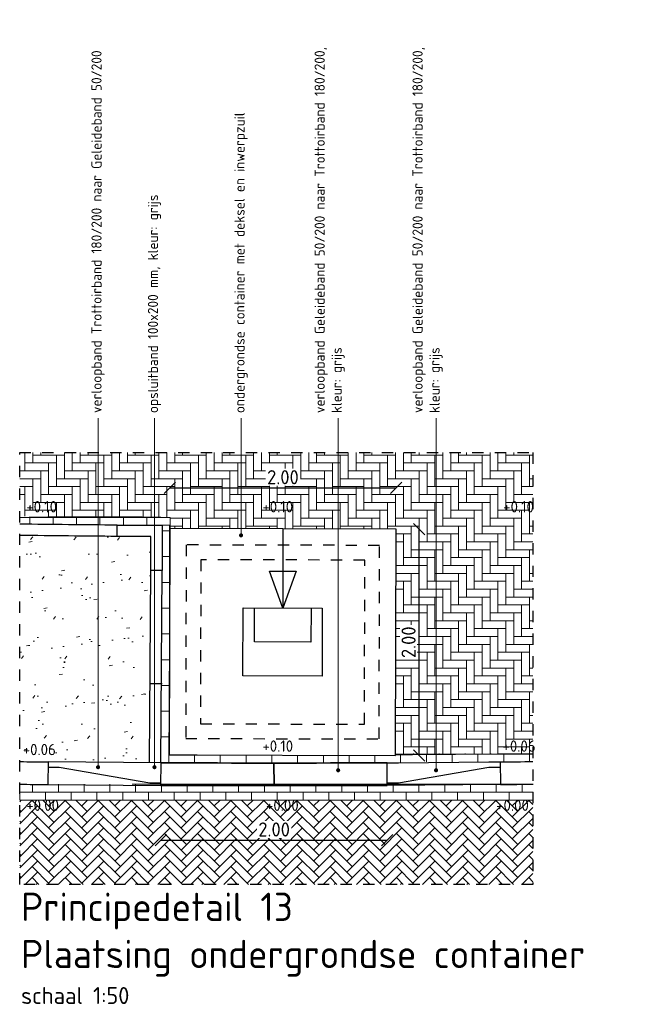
# Model space of a CAD drawing. Header units: metres. Extents: x 0 to 167615, y 0 to 462701.
# Tile 16 of 16: x 167609.53 to 167614.95, y 462687.37 to 462696.07. Entities that reach past the tile are written whole.
import ezdxf
from ezdxf import colors
from ezdxf.entities.mleader import LeaderData, LeaderLine
from ezdxf.math import Vec2, Vec3

# ---------------------------------------------------------------- set-up
doc = ezdxf.new("R2010")
doc.units = ezdxf.units.M
doc.header["$LTSCALE"] = 0.02
doc.linetypes.add('DASHED', pattern=[0.75, 0.5, -0.25])
doc.linetypes.add('XX-AFBREEK', pattern=[7, 4, -1, 1, -1])
for name, color, linetype, lineweight in [('N-WE-GR-GRAS-A', 11, 'Continuous', 13), ('N-WE-IE-MEUBILAIR_WEGMEUBILAIR_CONTAINER-S', 7, 'Continuous', 25), ('N-WE-VH-KANTOPSLUITING_GELEIDEBAND_50 200_250-S', 3, 'Continuous', 25), ('N-WE-VH-KANTOPSLUITING_OPSLUITBAND_100X200-S', 3, 'Continuous', 25), ('N-WE-VH-KANTOPSLUITING_TROTTOIRBAND_180 200_250-G', 3, 'Continuous', 35), ('N-WE-VH-VERHARDING_BETONSTRAATSTEEN-A', 11, 'Continuous', 13), ('N-WE-VH-VERHARDING_STRAATBAKSTEEN-A', 11, 'Continuous', 13), ('X-XX-AL-AANPIJLING-T18', 10, 'Continuous', 18), ('X-XX-AL-AFBREEKLIJN-GD', 8, 'XX-AFBREEK', 25), ('X-XX-AL-HOOGTELABEL-T25', 1, 'Continuous', 25), ('X-XX-AL-T50', 130, 'Continuous', 50)]:
    doc.layers.add(name, color=color, linetype=linetype, lineweight=lineweight)
doc.layers.add('TM00_MAATVOERING', color=1, linetype='Continuous')
doc.styles.add('NLCS-ISO', font='NLCS-ISO.ttf')
doc.styles.add('NLCS-ISO-M20-T50', font='NLCS-ISO.ttf', dxfattribs={"height": 0.1})
doc.dimstyles.new('NLCS RODOR-DIM-050', dxfattribs={"dimscale": 0.05, "dimtxt": 2.5, "dimasz": 2, "dimexe": 1.25, "dimexo": 0.625, "dimtad": 1, "dimzin": 1, "dimdsep": 46, "dimtxsty": 'NLCS-ISO', "dimblk": 'OBLIQUE', "dimcen": 0, "dimse1": 1, "dimse2": 1, "dimclrd": 256, "dimclre": 1, "dimclrt": 256, "dimadec": 0, "dimazin": 0, "dimtfac": 1, "dimtmove": 2, "dimatfit": 3, "dimfxl": 1, "dimtfill": 1, "dimtolj": 1, "dimtzin": 0, "dimlwd": -1, "dimlwe": -1, "dimarcsym": 0})

# ---------------------------------------------------------------- blocks, each defined once
blk = doc.blocks.new('*U34')
blk.add_lwpolyline([(-1.4210854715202e-14, 100), (300, 100), (300, 400), (400, 400), (400, 0), (-4.263256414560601e-14, 0)], close=True)
at = {"linetype": 'Continuous', "lineweight": 0, "flags": 5}
blk.add_attdef('BPNR', (555.7881465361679, 250.1839476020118), '', height=400, dxfattribs=at)
blk = doc.blocks.new('_Oblique')
at = {"color": 0, "linetype": 'ByBlock', "lineweight": -2}
blk.add_line((-0.5, -0.5), (0.5, 0.5), dxfattribs=at)
blk = doc.blocks.new('*D41')
at = {"layer": 'Defpoints', "color": 0, "transparency": 16777216}
for p in [(167610.7763433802, 462689.3010241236), (167612.7763439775, 462689.3010304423), (167612.7763439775, 462688.8178086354)]:
    blk.add_point(p, dxfattribs=at)
at = {"layer": 'TM00_MAATVOERING', "transparency": 16777216}
blk.add_line((167610.7763433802, 462688.8178086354), (167612.7763439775, 462688.8178086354), dxfattribs=at)
at = {"layer": 'TM00_MAATVOERING', "transparency": 16777216, "xscale": 0.1, "yscale": 0.1, "zscale": 0.1, "rotation": 180}
blk.add_blockref('_Oblique', (167610.7763433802, 462688.8178086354), dxfattribs=at)
at = {"layer": 'TM00_MAATVOERING', "transparency": 16777216, "xscale": 0.1, "yscale": 0.1, "zscale": 0.1}
blk.add_blockref('_Oblique', (167612.7763439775, 462688.8178086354), dxfattribs=at)
at = {"layer": 'TM00_MAATVOERING', "transparency": 16777216, "insert": (167611.7763436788, 462688.9115586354), "char_height": 0.125, "attachment_point": 5, "style": 'NLCS-ISO', "bg_fill": 3, "box_fill_scale": 1.1, "bg_fill_color": 256, "bg_fill_true_color": 13158600, "bg_fill_transparency": 0}
blk.add_mtext('\\A1;2.00', dxfattribs=at)
blk = doc.blocks.new('_Dot')
at = {"color": 0, "linetype": 'ByBlock', "lineweight": -2}
blk.add_line((-0.5, 0), (-1, 0), dxfattribs=at)
at = {"color": 0, "linetype": 'ByBlock', "const_width": 0.5}
blk.add_lwpolyline([(-0.25, 0, 1), (0.25, 0, 1)], format="xyb", close=True, dxfattribs=at)
blk = doc.blocks.new('*D42')
at = {"layer": 'Defpoints', "color": 0, "transparency": 16777216}
for p in [(167612.8542791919, 462691.9305568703), (167610.8542857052, 462691.5710609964), (167612.8542791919, 462691.5659567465)]:
    blk.add_point(p, dxfattribs=at)
at = {"layer": 'TM00_MAATVOERING', "transparency": 16777216}
blk.add_line((167610.8542857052, 462691.9305568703), (167612.8542791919, 462691.9305568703), dxfattribs=at)
at = {"layer": 'TM00_MAATVOERING', "transparency": 16777216, "xscale": 0.1, "yscale": 0.1, "zscale": 0.1, "rotation": 180}
blk.add_blockref('_Oblique', (167610.8542857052, 462691.9305568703), dxfattribs=at)
at = {"layer": 'TM00_MAATVOERING', "transparency": 16777216, "xscale": 0.1, "yscale": 0.1, "zscale": 0.1}
blk.add_blockref('_Oblique', (167612.8542791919, 462691.9305568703), dxfattribs=at)
at = {"layer": 'TM00_MAATVOERING', "transparency": 16777216, "insert": (167611.8542824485, 462692.0243068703), "char_height": 0.125, "attachment_point": 5, "style": 'NLCS-ISO', "bg_fill": 3, "box_fill_scale": 1.1, "bg_fill_color": 256, "bg_fill_true_color": 13158600, "bg_fill_transparency": 0}
blk.add_mtext('\\A1;2.00', dxfattribs=at)
blk = doc.blocks.new('*D43')
at = {"layer": 'Defpoints', "color": 0, "transparency": 16777216}
for p in [(167612.8542791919, 462691.5659567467), (167613.05871757, 462691.5659567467), (167612.849174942, 462689.5659632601)]:
    blk.add_point(p, dxfattribs=at)
at = {"layer": 'TM00_MAATVOERING', "transparency": 16777216}
blk.add_line((167613.05871757, 462689.5659632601), (167613.05871757, 462691.5659567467), dxfattribs=at)
at = {"layer": 'TM00_MAATVOERING', "transparency": 16777216, "xscale": 0.1, "yscale": 0.1, "zscale": 0.1}
for p, rotation in [((167613.05871757, 462691.5659567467), 90), ((167613.05871757, 462689.5659632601), 270)]:
    blk.add_blockref('_Oblique', p, dxfattribs=dict(at, rotation=rotation))
at = {"layer": 'TM00_MAATVOERING', "transparency": 16777216, "insert": (167612.9649675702, 462690.5659600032), "char_height": 0.125, "attachment_point": 5, "rotation": 90, "style": 'NLCS-ISO', "bg_fill": 3, "box_fill_scale": 1.1, "bg_fill_color": 256, "bg_fill_true_color": 13158600, "bg_fill_transparency": 0}
blk.add_mtext('\\A1;2.00', dxfattribs=at)

msp = doc.modelspace()

# ---------------------------------------------------------------- hatches: boundary and pattern name
at = {"layer": 'N-WE-GR-GRAS-A'}
h = msp.add_hatch(dxfattribs=at)
h.set_pattern_fill('AGR-GRAS_GAZON', color=256, scale=0.2, pattern_type=2)
h.set_pattern_definition([(37.50000000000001, (-1.23165691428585, -7.893595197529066), (-0.01259867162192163, 0.3853647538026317), [0, -0.304, 0, -0.34, 0, -0.325]), (7.499999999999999, (-1.23165691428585, -7.893595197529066), (0.3539553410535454, 0.5644292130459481), [0, -0.164, 0, -0.274, 0, -0.105]), (327.5, (-1.477656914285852, -7.893595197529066), (0.6228283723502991, 0.001131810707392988), [0, -0.1, 0, -0.36, 0, -0.47]), (317.5, (-1.477656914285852, -7.893595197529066), (0.6012253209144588, 0.1755351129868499), [0, -0.05, 0, -0.236, 0, -0.27]), (51, (-1.739656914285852, -7.131595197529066), (-0.1008174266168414, 0.3515922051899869), [0.02999999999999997, -0.4190999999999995]), (10, (-1.739656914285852, -8.655595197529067), (0.1545773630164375, 0.3314921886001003), [0.02999999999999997, -0.4190999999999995])])
h.paths.add_polyline_path([(167610.6878935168, 462691.2010282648), (167610.6878935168, 462691.5010282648), (167610.3878935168, 462691.5010282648, -0.001101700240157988), (167609.5272902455, 462691.5097183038), (167609.5272902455, 462689.5113114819, 0.0003171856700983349), (167609.7778617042, 462689.5086158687), (167610.6753344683, 462689.5018024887)])
h.paths.add_polyline_path([(167609.5291494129, 462689.5429751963), (167609.8891493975, 462689.5428698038), (167609.889193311, 462689.6928697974), (167609.5291933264, 462689.6929751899)], flags=24)
at = {"layer": 'N-WE-VH-VERHARDING_BETONSTRAATSTEEN-A'}
h = msp.add_hatch(dxfattribs=at)
h.set_pattern_fill('AVH-BSS_DIKFORMAAT_ELLEBOOG', color=256, scale=1.01, pattern_type=2)
h.set_pattern_definition([(0, (167612.8491888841, 462689.5714261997), (0.06969, 0.06969), [0.27876, -0.13938]), (270, (167612.8491888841, 462689.7804961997), (0.06969000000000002, 0.06968999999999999), [0.27876, -0.13938])])
h.paths.add_polyline_path([(167614.063426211, 462692.2425526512), (167609.5272902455, 462692.2425526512), (167609.5272902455, 462691.6819991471, 0.001705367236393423), (167610.8583112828, 462691.6706567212), (167610.8577154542, 462691.5710522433), (167612.8542791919, 462691.5659567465), (167612.8491888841, 462689.5714261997, 0.001539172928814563), (167614.063426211, 462689.5817754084)])
h.paths.add_polyline_path([(167611.6730324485, 462691.8805568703), (167612.0355324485, 462691.8805568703), (167612.0355324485, 462692.1805568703), (167611.6730324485, 462692.1805568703)], flags=24)
h.paths.add_polyline_path([(167613.1087175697, 462690.3847100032), (167613.1087175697, 462690.7472100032), (167612.8087175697, 462690.7472100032), (167612.8087175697, 462690.3847100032)], flags=24)
h.paths.add_polyline_path([(167613.7764819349, 462691.688631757), (167614.1164819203, 462691.6885322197), (167614.1165258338, 462691.8385322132), (167613.7765258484, 462691.8386317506)], flags=9)
h.paths.add_polyline_path([(167609.5610635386, 462691.688631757), (167609.9010635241, 462691.6885322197), (167609.9011074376, 462691.8385322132), (167609.5611074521, 462691.8386317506)], flags=24)
h.paths.add_polyline_path([(167611.6477780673, 462691.688631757), (167611.9877780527, 462691.6885322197), (167611.9878219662, 462691.8385322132), (167611.6478219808, 462691.8386317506)], flags=24)
h.paths.add_polyline_path([(167613.7702989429, 462689.5737143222), (167614.1302989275, 462689.5736089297), (167614.130342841, 462689.7236089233), (167613.7703428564, 462689.7237143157)], flags=9)
at = {"layer": 'N-WE-VH-VERHARDING_STRAATBAKSTEEN-A'}
h = msp.add_hatch(dxfattribs=at)
h.set_pattern_fill('DF-HALFSTEENS', color=256, angle=90)
h.set_pattern_definition([(90, (167610.8578922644, 462691.600609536), (-0.1035, 0.207), [0.069, -0.069]), (180, (167610.8578922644, 462691.600609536), (-8.450062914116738e-18, -0.069), [])])
h.paths.add_polyline_path([(167609.5272902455, 462691.6696095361), (167609.5272902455, 462691.6097183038, 0.001101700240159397), (167610.3878935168, 462691.6010282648), (167610.7878935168, 462691.6010282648), (167610.8578922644, 462691.600609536), (167610.8583050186, 462691.6696095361, 0.00837795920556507)])
h = msp.add_hatch(dxfattribs=at)
h.set_pattern_fill('DF-HALFSTEENS', color=256, scale=1.1)
h.set_pattern_definition([(0, (167610.7753316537, 462689.5010655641), (0.2277, 0.11385), [0.07590000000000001, -0.07590000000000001]), (90, (167610.7753316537, 462689.5010655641), (-0.07590000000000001, 4.647534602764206e-18), [])])
h.paths.add_polyline_path([(167610.8543611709, 462691.6006306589), (167610.7878935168, 462691.6010282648), (167610.7878935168, 462691.2010282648), (167610.7753316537, 462689.5010655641), (167610.7753317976, 462689.5010371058, 8.869707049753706e-05), (167610.8453306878, 462689.5006947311), (167610.8517335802, 462690.5710642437)])
h = msp.add_hatch(dxfattribs=at)
h.set_pattern_fill('DF-HALFSTEENS', color=256, scale=1.1, angle=90)
h.set_pattern_definition([(90, (167609.5272902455, 462689.3112942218), (-0.11385, 0.2277), [0.07590000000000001, -0.07590000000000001]), (180, (167609.5272902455, 462689.3112942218), (-9.295069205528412e-18, -0.07590000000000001), [])])
h.paths.add_polyline_path([(167609.5272902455, 462689.3112942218), (167609.5272978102, 462689.2412942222), (167614.0649572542, 462689.2417845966), (167614.0649496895, 462689.3117845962)])
h = msp.add_hatch(dxfattribs=at)
h.set_pattern_fill('DF-HALFSTEENS', color=256, scale=1.1, angle=90)
h.set_pattern_definition([(90, (167609.6411402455, 462689.241306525), (-0.11385, 0.2277), [0.07590000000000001, -0.07590000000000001]), (180, (167609.6411402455, 462689.241306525), (-9.295069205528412e-18, -0.07590000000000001), [])])
h.paths.add_polyline_path([(167609.5272902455, 462689.2412942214), (167609.5273053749, 462689.1712942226), (167614.0649648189, 462689.171784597), (167614.0649572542, 462689.2417845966)])
h = msp.add_hatch(dxfattribs=at)
h.set_pattern_fill('DF-KEPER', color=256, angle=45)
h.set_pattern_definition([(45, (-1.23165691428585, -7.893595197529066), (0, 0.09758073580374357), [0.276, -0.138]), (315, (-1.378028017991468, -7.747224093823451), (1.387778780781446e-17, 0.09758073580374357), [0.276, -0.138])])
h.paths.add_polyline_path([(167614.063426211, 462688.4252957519), (167614.063426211, 462689.1717844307), (167609.5272902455, 462689.171294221), (167609.5272902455, 462688.4252957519)])
h.paths.add_polyline_path([(167611.5950936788, 462688.7678086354), (167611.9575936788, 462688.7678086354), (167611.9575936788, 462689.0678086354), (167611.5950936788, 462689.0678086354)], flags=24)
h.paths.add_polyline_path([(167611.6795178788, 462689.0507524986), (167612.0395178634, 462689.0506471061), (167612.0395617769, 462689.2006470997), (167611.6795617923, 462689.2007524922)], flags=9)
h.paths.add_polyline_path([(167613.7139758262, 462689.0507524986), (167614.0739758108, 462689.0506471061), (167614.0740197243, 462689.2006470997), (167613.7140197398, 462689.2007524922)], flags=9)
h.paths.add_polyline_path([(167609.5608892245, 462689.0507524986), (167609.920889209, 462689.0506471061), (167609.9209331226, 462689.2006470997), (167609.560933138, 462689.2007524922)], flags=9)

# ---------------------------------------------------------------- linework, layer by layer
at = {"layer": 'N-WE-IE-MEUBILAIR_WEGMEUBILAIR_CONTAINER-S', "ltscale": 0.2}
msp.add_lwpolyline([(167612.8491749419, 462689.5659632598), (167612.8542791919, 462691.5659567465), (167610.8542857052, 462691.5710609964), (167610.8491814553, 462689.5710675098)], close=True, dxfattribs=at)
at = {"layer": 'N-WE-IE-MEUBILAIR_WEGMEUBILAIR_CONTAINER-S'}
for points in [[(167611.8542824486, 462691.5685088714), (167611.8524959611, 462690.8685111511)], [(167611.8524959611, 462690.8685111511), (167611.7350354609, 462691.1938119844), (167611.9716153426, 462691.193208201), (167611.8524959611, 462690.8685111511)], [(167612.1024951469, 462690.8678731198), (167612.1017295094, 462690.5678740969), (167611.6017311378, 462690.5691501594), (167611.6024967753, 462690.8691491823)]]:
    msp.add_lwpolyline(points, dxfattribs=at)
at = {"layer": 'N-WE-IE-MEUBILAIR_WEGMEUBILAIR_CONTAINER-S', "linetype": 'DASHED', "ltscale": 0.2}
for points in [[(167612.7045454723, 462689.7113328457), (167612.708909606, 462691.4213272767), (167610.9989151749, 462691.4256914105), (167610.9945510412, 462689.7156969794)], [(167612.5748776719, 462689.8416641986), (167612.5785782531, 462691.2916594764), (167611.1285829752, 462691.2953600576), (167611.124882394, 462689.8453647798)]]:
    msp.add_lwpolyline(points, close=True, dxfattribs=at)
at = {"layer": 'N-WE-IE-MEUBILAIR_WEGMEUBILAIR_CONTAINER-S'}
msp.add_lwpolyline([(167612.2024948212, 462690.8676179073), (167612.2009635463, 462690.2676198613), (167611.500965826, 462690.2694063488), (167611.502497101, 462690.8694043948)], close=True, dxfattribs=at)
at = {"layer": 'N-WE-VH-KANTOPSLUITING_GELEIDEBAND_50 200_250-S'}
for points in [[(167609.5287797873, 462689.5112945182, 0.000315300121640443), (167609.7778617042, 462689.5086158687)], [(167613.7747914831, 462689.5086343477, 0.000365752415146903), (167614.063426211, 462689.5117706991, 0.000365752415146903)], [(167609.5272902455, 462689.3112942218, 0.000315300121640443), (167609.7763721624, 462689.3086155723)], [(167613.7763149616, 462689.3086482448, 0.000365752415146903), (167614.0649496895, 462689.3117845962, 0.000365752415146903)]]:
    msp.add_lwpolyline(points, format="xyb", dxfattribs=at)
for points in [[(167609.7763433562, 462689.308615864), (167610.7763433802, 462689.3010241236), (167610.7778617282, 462689.5010241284), (167609.7778617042, 462689.5086158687)], [(167612.774820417, 462689.5010246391), (167612.8748175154, 462689.5017864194), (167613.6747943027, 462689.5078806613), (167613.7747914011, 462689.5086424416), (167613.7763149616, 462689.3086482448), (167612.7763439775, 462689.3010304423)]]:
    msp.add_lwpolyline(points, close=True, dxfattribs=at)
for points in [[(167610.776495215, 462689.3210241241), (167610.6764952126, 462689.3217832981), (167609.8774821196, 462689.4578566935), (167609.7774821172, 462689.4586158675)], [(167613.7751722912, 462689.4586438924), (167613.6751751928, 462689.4578821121), (167612.8761887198, 462689.3217916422), (167612.7761916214, 462689.321029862)]]:
    msp.add_lwpolyline(points, dxfattribs=at)
at = {"layer": 'N-WE-VH-KANTOPSLUITING_OPSLUITBAND_100X200-S'}
msp.add_line((167610.6878935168, 462690.2010282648), (167610.7878935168, 462690.2010282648), dxfattribs=at)
at = {"layer": 'N-WE-VH-KANTOPSLUITING_OPSLUITBAND_100X200-S', "flags": 128}
for points in [[(167610.3878935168, 462691.6010282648, -0.00110170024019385), (167609.5272902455, 462691.6097183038)], [(167610.3878935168, 462691.5010282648, -0.00110170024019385), (167609.5272902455, 462691.5097183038)]]:
    msp.add_lwpolyline(points, format="xyb", dxfattribs=at)
for points in [[(167610.6753334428, 462689.5016637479), (167610.6878935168, 462691.2010282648)], [(167610.7753316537, 462689.5010655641), (167610.7878935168, 462691.2010282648)]]:
    msp.add_lwpolyline(points, dxfattribs=at)
at = {"layer": 'N-WE-VH-KANTOPSLUITING_TROTTOIRBAND_180 200_250-G'}
msp.add_line((167611.7750759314, 462689.4985028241), (167611.7763436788, 462689.301027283), dxfattribs=at)
msp.add_lwpolyline([(167610.7753315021, 462689.5010371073, 0.00253358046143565), (167612.7748203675, 462689.5010344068)], format="xyb", dxfattribs=at)
msp.add_lwpolyline([(167612.7763439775, 462689.3010304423), (167610.7763433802, 462689.3010241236)], dxfattribs=at)
at = {"layer": 'N-WE-VH-VERHARDING_STRAATBAKSTEEN-A', "flags": 128}
for points in [[(167610.8453304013, 462689.5006468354), (167610.8583050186, 462691.6696095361, 0.00837795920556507), (167609.5272902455, 462691.6696095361, -0.001703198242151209)], [(167610.8457209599, 462689.5706936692, 0.001271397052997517), (167611.8487475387, 462689.5685164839, 0.001271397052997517)], [(167612.8491888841, 462689.5714261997, 0.00153917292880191), (167614.063426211, 462689.5817754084)]]:
    msp.add_lwpolyline(points, format="xyb", dxfattribs=at)
at = {"layer": 'X-XX-AL-AFBREEKLIJN-GD'}
msp.add_lwpolyline([(167609.5272902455, 462692.2425526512), (167614.063426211, 462692.2425526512), (167614.063426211, 462688.4252957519), (167609.5272902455, 462688.4252957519)], close=True, dxfattribs=at)

# ---------------------------------------------------------------- block references
at = {"layer": 'N-WE-VH-KANTOPSLUITING_OPSLUITBAND_100X200-S', "xscale": 0.001, "yscale": 0.001, "zscale": 0.001, "rotation": 90.00000000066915}
msp.add_blockref('*U34', (167610.7878935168, 462691.2010282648), dxfattribs=at)

# ---------------------------------------------------------------- texts
at = {"layer": 'X-XX-AL-HOOGTELABEL-T25', "style": 'NLCS-ISO'}
for s, p in [('+0.10', (167609.5860708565, 462691.713624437)), ('+0.10', (167611.6727853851, 462691.713624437)), ('+0.10', (167613.8014892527, 462691.713624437)), ('+0.06', (167609.5541567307, 462689.5679678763)), ('+0.10', (167611.6727853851, 462689.5987070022)), ('+0.06', (167613.7953062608, 462689.5987070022)), ('+0.00', (167609.5858965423, 462689.0757451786)), ('+0.00', (167611.7045251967, 462689.0757451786)), ('+0.00', (167613.7389831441, 462689.0757451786))]:
    msp.add_text(s, height=0.1, rotation=359.9832262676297, dxfattribs=at).set_placement(p)
at = {"layer": 'X-XX-AL-T50', "ltscale": 0.5, "insert": (167609.5394681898, 462688.3528211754), "char_height": 0.25, "width": 5.670193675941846, "attachment_point": 1, "style": 'NLCS-ISO-M20-T50'}
msp.add_mtext('{\\C4;Principedetail 13\\PPlaatsing ondergrondse container\\P\\H0.6x;\\C3;schaal 1:50}', dxfattribs=at)

# ---------------------------------------------------------------- leaders
at = {"layer": 'X-XX-AL-AANPIJLING-T18'}
ml = msp.add_multileader_mtext('Standard', dxfattribs=at)
ml.set_content('\\A1;verloopband Trottoirband 180/200 naar Geleideband 50/200', color=2, style='NLCS-ISO-M20-T50')
ml.set_leader_properties(color=256, linetype='ByLayer', lineweight=-1)
ml.set_arrow_properties(name='DOT')
ml.build(insert=Vec2(0, 0))
ml.multileader.update_dxf_attribs({"text_left_attachment_type": 3, "text_right_attachment_type": 5, "dogleg_length": 0.036, "arrow_head_size": 0.036})
ctx = ml.context
ctx.base_point, ctx.char_height, ctx.arrow_head_size, ctx.landing_gap_size, ctx.plane_origin, ctx.plane_x_axis, ctx.plane_y_axis = Vec3(167610.2199152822, 462692.5458301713), 0.09000000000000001, 0.036, 0.04500000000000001, Vec3(167610.2199152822, 462686.8162620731), Vec3(-2.220446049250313e-16, 1), Vec3(-1, -2.220446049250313e-16)
ctx.left_attachment, ctx.right_attachment = 3, 5
notes = []
notes.append((ctx, [(0, (1, 1, 0), (167610.2199152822, 462692.5098301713), (-2.220446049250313e-16, 1), 0.036, [(0, [(167610.2199152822, 462689.4619182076)], 0, [])])]))
ctx.mtext.insert, ctx.mtext.text_direction, ctx.mtext.rotation, ctx.mtext.flow_direction = Vec3(167610.1614152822, 462692.5908301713), Vec3(-2.220446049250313e-16, 1), 1.570796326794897, 5
ml = msp.add_multileader_mtext('Standard', dxfattribs=at)
ml.set_content('\\A1;verloopband Geleideband 50/200 naar Trottoirband 180/200,\\Pkleur: grijs', color=2, style='NLCS-ISO-M20-T50')
ml.set_leader_properties(color=256, linetype='ByLayer', lineweight=-1)
ml.set_arrow_properties(name='DOT')
ml.build(insert=Vec2(0, 0))
ml.multileader.update_dxf_attribs({"text_left_attachment_type": 3, "text_right_attachment_type": 5, "dogleg_length": 0.036, "arrow_head_size": 0.036})
ctx = ml.context
ctx.base_point, ctx.char_height, ctx.arrow_head_size, ctx.landing_gap_size, ctx.plane_origin, ctx.plane_x_axis, ctx.plane_y_axis = Vec3(167612.3424547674, 462692.5458301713), 0.09000000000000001, 0.036, 0.04500000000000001, Vec3(167612.3424547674, 462686.8162620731), Vec3(-2.220446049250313e-16, 1), Vec3(-1, -2.220446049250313e-16)
ctx.left_attachment, ctx.right_attachment = 3, 5
notes.append((ctx, [(0, (1, 1, 0), (167612.3424547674, 462692.5098301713), (-2.220446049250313e-16, 1), 0.036, [(0, [(167612.3424547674, 462689.4347071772)], 0, [])])]))
ctx.mtext.insert, ctx.mtext.text_direction, ctx.mtext.rotation, ctx.mtext.flow_direction = Vec3(167612.1339547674, 462692.5908301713), Vec3(-2.220446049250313e-16, 1), 1.570796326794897, 5
ml = msp.add_multileader_mtext('Standard', dxfattribs=at)
ml.set_content('\\A1;verloopband Geleideband 50/200 naar Trottoirband 180/200, ^Jkleur: grijs', color=2, style='NLCS-ISO-M20-T50')
ml.set_leader_properties(color=256, linetype='ByLayer', lineweight=-1)
ml.set_arrow_properties(name='DOT')
ml.build(insert=Vec2(0, 0))
ml.multileader.update_dxf_attribs({"text_left_attachment_type": 3, "text_right_attachment_type": 5, "dogleg_length": 0.036, "arrow_head_size": 0.036})
ctx = ml.context
ctx.base_point, ctx.char_height, ctx.arrow_head_size, ctx.landing_gap_size, ctx.plane_origin, ctx.plane_x_axis, ctx.plane_y_axis = Vec3(167613.2078160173, 462692.5458301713), 0.09000000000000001, 0.036, 0.04500000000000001, Vec3(167613.2078160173, 462686.8162620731), Vec3(-2.220446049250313e-16, 1), Vec3(-1, -2.220446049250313e-16)
ctx.left_attachment, ctx.right_attachment = 3, 5
notes.append((ctx, [(0, (1, 1, 0), (167613.2078160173, 462692.5098301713), (-2.220446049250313e-16, 1), 0.036, [(0, [(167613.2078160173, 462689.4347071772)], 0, [])])]))
ctx.mtext.insert, ctx.mtext.text_direction, ctx.mtext.rotation, ctx.mtext.flow_direction = Vec3(167612.9993160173, 462692.5908301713), Vec3(-2.220446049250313e-16, 1), 1.570796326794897, 5
ml = msp.add_multileader_mtext('Standard', dxfattribs=at)
ml.set_content('\\A1;ondergrondse container met deksel en inwerpzuil', color=2, style='NLCS-ISO-M20-T50')
ml.set_leader_properties(color=256, linetype='ByLayer', lineweight=-1)
ml.set_arrow_properties(name='DOT')
ml.build(insert=Vec2(0, 0))
ml.multileader.update_dxf_attribs({"text_left_attachment_type": 3, "text_right_attachment_type": 5, "dogleg_length": 0.036, "arrow_head_size": 0.036})
ctx = ml.context
ctx.base_point, ctx.char_height, ctx.arrow_head_size, ctx.landing_gap_size, ctx.plane_origin, ctx.plane_x_axis, ctx.plane_y_axis = Vec3(167611.4840059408, 462692.5458301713), 0.09000000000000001, 0.036, 0.04500000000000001, Vec3(167611.4840059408, 462686.8162620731), Vec3(-2.220446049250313e-16, 1), Vec3(-1, -2.220446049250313e-16)
ctx.left_attachment, ctx.right_attachment = 3, 5
notes.append((ctx, [(0, (1, 1, 0), (167611.4840059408, 462692.5098301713), (-2.220446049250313e-16, 1), 0.036, [(0, [(167611.4840059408, 462691.5105790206)], 0, [])])]))
ctx.mtext.insert, ctx.mtext.text_direction, ctx.mtext.rotation, ctx.mtext.flow_direction = Vec3(167611.4255059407, 462692.5908301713), Vec3(-2.220446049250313e-16, 1), 1.570796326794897, 5
ml = msp.add_multileader_mtext('Standard', dxfattribs=at)
ml.set_content('\\A1;opsluitband 100x200 mm, kleur: grijs', color=2, style='NLCS-ISO-M20-T50')
ml.set_leader_properties(color=256, linetype='ByLayer', lineweight=-1)
ml.set_arrow_properties(name='DOT')
ml.build(insert=Vec2(0, 0))
ml.multileader.update_dxf_attribs({"text_left_attachment_type": 3, "text_right_attachment_type": 5, "dogleg_length": 0.036, "arrow_head_size": 0.036})
ctx = ml.context
ctx.base_point, ctx.char_height, ctx.arrow_head_size, ctx.landing_gap_size, ctx.plane_origin, ctx.plane_x_axis, ctx.plane_y_axis = Vec3(167610.7188775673, 462692.5458301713), 0.09000000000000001, 0.036, 0.04500000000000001, Vec3(167610.7188775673, 462686.8162620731), Vec3(-2.220446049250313e-16, 1), Vec3(-1, -2.220446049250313e-16)
ctx.left_attachment, ctx.right_attachment = 3, 5
notes.append((ctx, [(0, (1, 1, 0), (167610.7188775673, 462692.5098301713), (-2.220446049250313e-16, 1), 0.036, [(0, [(167610.7188775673, 462689.4619182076)], 0, [])])]))
ctx.mtext.insert, ctx.mtext.text_direction, ctx.mtext.rotation, ctx.mtext.flow_direction = Vec3(167610.6603775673, 462692.5908301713), Vec3(-2.220446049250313e-16, 1), 1.570796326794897, 5
for ctx, leaders in notes:
    for number, flags, end, landing, length, lines in leaders:
        leader = LeaderData()
        leader.index, (leader.has_last_leader_line, leader.has_dogleg_vector, leader.attachment_direction) = number, flags
        leader.last_leader_point, leader.dogleg_vector, leader.dogleg_length = Vec3(end), Vec3(landing), length
        for number, points, colour, breaks in lines:
            line = LeaderLine()
            line.index, line.vertices, line.color, line.breaks = number, Vec3.list(points), colors.encode_raw_color(colour), breaks
            leader.lines.append(line)
        ctx.leaders.append(leader)

# ---------------------------------------------------------------- next in the draw order: dimensions: what is measured, and where the dimension line sits
at = {"layer": 'TM00_MAATVOERING'}
for base, p1, p2, picture, middle in [((167612.8542791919, 462691.9305568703), (167610.8542857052, 462691.5710609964), (167612.8542791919, 462691.5659567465), '*D42', (167611.8542824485, 462692.0243068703)), ((167612.7763439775, 462688.8178086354), (167610.7763433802, 462689.3010241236), (167612.7763439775, 462689.3010304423), '*D41', (167611.7763436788, 462688.9115586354))]:
    dim = msp.add_linear_dim(base=base, p1=p1, p2=p2, dimstyle='NLCS RODOR-DIM-050', dxfattribs=at)
    dim.commit()
    dim.dimension.update_dxf_attribs({"geometry": picture, "text_midpoint": middle})

# ---------------------------------------------------------------- next in the draw order: linework, layer by layer
at = {"layer": 'N-WE-VH-VERHARDING_STRAATBAKSTEEN-A'}
msp.add_line((167610.7878935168, 462691.6010282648), (167610.8578922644, 462691.600609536), dxfattribs=at)
at = {"layer": 'N-WE-VH-VERHARDING_STRAATBAKSTEEN-A', "flags": 128}
for points in [[(167609.5272978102, 462689.2412942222), (167614.0649572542, 462689.2417845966)], [(167609.5273053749, 462689.1712942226), (167614.0649648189, 462689.171784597)]]:
    msp.add_lwpolyline(points, dxfattribs=at)

# ---------------------------------------------------------------- next in the draw order: dimensions: what is measured, and where the dimension line sits
at = {"layer": 'TM00_MAATVOERING'}
dim = msp.add_linear_dim(base=(167613.05871757, 462691.5659567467), p1=(167612.8491749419, 462689.5659632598), p2=(167612.8542791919, 462691.5659567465), angle=90, dimstyle='NLCS RODOR-DIM-050', dxfattribs=at)
dim.commit()
dim.dimension.update_dxf_attribs({"geometry": '*D43', "text_midpoint": (167612.9649675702, 462690.5659600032)})

# ---------------------------------------------------------------- next in the draw order: hatches: boundary and pattern name
at = {"layer": 'N-WE-VH-VERHARDING_STRAATBAKSTEEN-A'}
h = msp.add_hatch(dxfattribs=at)
h.set_pattern_fill('DF-HALFSTEENS', color=256, scale=1.1, angle=90)
h.set_pattern_definition([(90, (167610.8453304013, 462689.5006468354), (-0.11385, 0.2277), [0.07590000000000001, -0.07590000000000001]), (180, (167610.8453304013, 462689.5006468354), (-9.295069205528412e-18, -0.07590000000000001), [])])
h.paths.add_polyline_path([(167610.8491814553, 462689.5710675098), (167610.8453304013, 462689.5006468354), (167614.063426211, 462689.5117706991), (167614.063426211, 462689.5817754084), (167612.8491888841, 462689.5817754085), (167612.8491749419, 462689.5659632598)])

doc.saveas('drawing.dxf')
